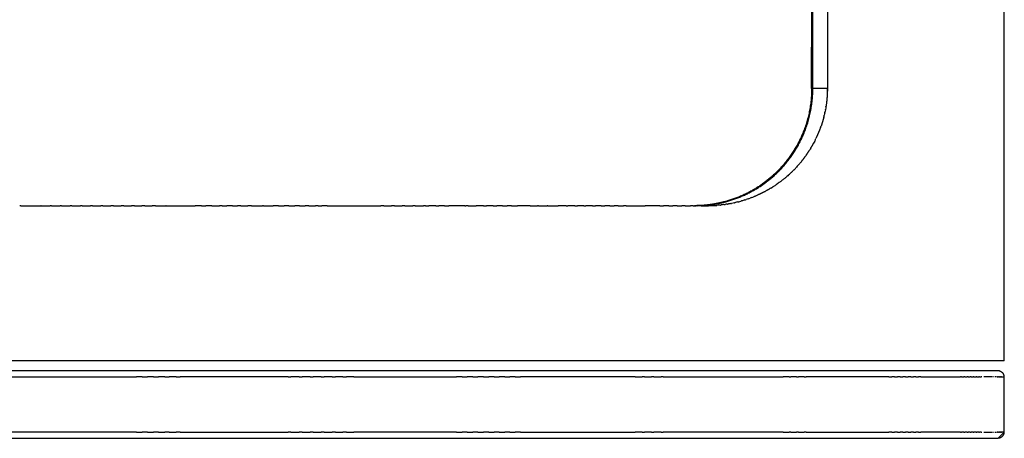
# Model space of a CAD drawing. Header units: millimetres. Extents: x -667 to -583, y 0 to 101.
# Tile 8 of 10: x -599 to -583, y 60 to 67. Entities that reach past the tile are written whole.
import ezdxf

# ---------------------------------------------------------------- set-up
doc = ezdxf.new("R2010")
doc.units = ezdxf.units.MM
doc.header["$MEASUREMENT"] = 0
doc.layers.add('Make2D$visible$lines', color=7, linetype='Continuous', true_color=0x000000)

msp = doc.modelspace()

# ---------------------------------------------------------------- linework, layer by layer
at = {"layer": 'Make2D$visible$lines'}
for points, degree in [([(-582.854, 61.482), (-582.854, 80.882), (-582.854, 100.281)], 2), ([(-586.089, 68.139), (-586.089, 67.442), (-586.089, 66.744)], 2), ([(-585.825, 66.047), (-585.947, 66.047), (-586.069, 66.047)], 2), ([(-585.868, 65.64), (-585.87, 65.628), (-585.873, 65.616), (-585.876, 65.604)], 3), ([(-585.868, 65.64), (-585.867, 65.643), (-585.867, 65.646), (-585.866, 65.649)], 3), ([(-585.858, 65.69), (-585.86, 65.676), (-585.863, 65.663), (-585.866, 65.649)], 3), ([(-585.858, 65.69), (-585.857, 65.692), (-585.857, 65.695), (-585.857, 65.697)], 3), ([(-585.849, 65.74), (-585.851, 65.726), (-585.854, 65.711), (-585.857, 65.697)], 3), ([(-585.849, 65.74), (-585.849, 65.742), (-585.849, 65.743), (-585.848, 65.745)], 3), ([(-585.885, 65.568), (-585.882, 65.58), (-585.879, 65.592), (-585.876, 65.604)], 3), ([(-585.938, 65.396), (-585.945, 65.375), (-585.953, 65.354), (-585.961, 65.333)], 3), ([(-585.938, 65.396), (-585.935, 65.404), (-585.932, 65.412), (-585.929, 65.42)], 3), ([(-586.037, 65.166), (-586.043, 65.155), (-586.049, 65.143), (-586.055, 65.132)], 3), ([(-586.037, 65.166), (-586.03, 65.181), (-586.023, 65.195), (-586.016, 65.21)], 3), ([(-586.006, 65.229), (-586.009, 65.223), (-586.012, 65.216), (-586.016, 65.21)], 3), ([(-586.104, 65.047), (-586.109, 65.038), (-586.114, 65.029), (-586.12, 65.021)], 3), ([(-586.254, 64.831), (-586.266, 64.817), (-586.277, 64.803), (-586.289, 64.79)], 3), ([(-586.176, 64.936), (-586.18, 64.929), (-586.185, 64.923), (-586.189, 64.917)], 3), ([(-586.428, 64.641), (-586.435, 64.635), (-586.441, 64.629), (-586.447, 64.623)], 3), ([(-586.428, 64.641), (-586.417, 64.653), (-586.405, 64.664), (-586.393, 64.676)], 3), ([(-586.383, 64.686), (-586.387, 64.683), (-586.39, 64.679), (-586.393, 64.676)], 3), ([(-586.296, 64.781), (-586.311, 64.764), (-586.326, 64.747), (-586.341, 64.731)], 3), ([(-586.296, 64.781), (-586.294, 64.784), (-586.291, 64.787), (-586.289, 64.79)], 3), ([(-586.62, 64.48), (-586.639, 64.466), (-586.658, 64.452), (-586.678, 64.438)], 3), ([(-586.62, 64.48), (-586.619, 64.48), (-586.619, 64.481), (-586.619, 64.481)], 3), ([(-586.571, 64.518), (-586.586, 64.505), (-586.602, 64.493), (-586.619, 64.481)], 3), ([(-586.571, 64.518), (-586.567, 64.52), (-586.564, 64.523), (-586.56, 64.526)], 3), ([(-586.522, 64.557), (-586.535, 64.547), (-586.547, 64.536), (-586.56, 64.526)], 3), ([(-586.522, 64.557), (-586.516, 64.562), (-586.509, 64.568), (-586.503, 64.573)], 3), ([(-586.475, 64.598), (-586.484, 64.59), (-586.494, 64.582), (-586.503, 64.573)], 3), ([(-586.475, 64.598), (-586.466, 64.607), (-586.457, 64.615), (-586.447, 64.623)], 3), ([(-586.876, 64.318), (-586.872, 64.321), (-586.867, 64.323), (-586.862, 64.326)], 3), ([(-586.824, 64.347), (-586.837, 64.34), (-586.849, 64.333), (-586.862, 64.326)], 3), ([(-586.824, 64.347), (-586.816, 64.352), (-586.808, 64.356), (-586.8, 64.361)], 3), ([(-586.772, 64.378), (-586.781, 64.372), (-586.79, 64.367), (-586.8, 64.361)], 3), ([(-586.772, 64.378), (-586.761, 64.385), (-586.75, 64.391), (-586.738, 64.399)], 3), ([(-586.72, 64.41), (-586.726, 64.406), (-586.732, 64.402), (-586.738, 64.399)], 3), ([(-586.72, 64.41), (-586.706, 64.419), (-586.692, 64.429), (-586.678, 64.438)], 3), ([(-587.324, 64.146), (-587.304, 64.151), (-587.285, 64.156), (-587.266, 64.162)], 3), ([(-587.208, 64.179), (-587.227, 64.173), (-587.246, 64.167), (-587.266, 64.162)], 3), ([(-587.208, 64.179), (-587.202, 64.181), (-587.196, 64.183), (-587.189, 64.185)], 3), ([(-587.151, 64.198), (-587.164, 64.194), (-587.176, 64.19), (-587.189, 64.185)], 3), ([(-587.151, 64.198), (-587.141, 64.202), (-587.132, 64.205), (-587.122, 64.209)], 3), ([(-587.094, 64.219), (-587.103, 64.216), (-587.113, 64.212), (-587.122, 64.209)], 3), ([(-587.094, 64.219), (-587.081, 64.224), (-587.069, 64.229), (-587.056, 64.235)], 3), ([(-587.038, 64.242), (-587.044, 64.239), (-587.05, 64.237), (-587.056, 64.235)], 3), ([(-587.038, 64.242), (-587.022, 64.249), (-587.006, 64.256), (-586.99, 64.263)], 3), ([(-599.364, 64.083), (-599.374, 64.083), (-599.384, 64.083)], 2), ([(-599.364, 64.083), (-599.196, 64.083), (-599.028, 64.083)], 2), ([(-599.025, 64.083), (-599.026, 64.083), (-599.028, 64.083)], 2), ([(-599.025, 64.083), (-598.95, 64.083), (-598.874, 64.083)], 2), ([(-598.852, 64.083), (-598.863, 64.083), (-598.874, 64.083)], 2), ([(-598.852, 64.083), (-598.779, 64.083), (-598.706, 64.083)], 2), ([(-598.68, 64.083), (-598.693, 64.083), (-598.706, 64.083)], 2), ([(-598.68, 64.083), (-598.608, 64.083), (-598.536, 64.083)], 2), ([(-598.508, 64.083), (-598.522, 64.083), (-598.536, 64.083)], 2), ([(-598.508, 64.083), (-598.437, 64.083), (-598.366, 64.083)], 2), ([(-598.335, 64.083), (-598.351, 64.083), (-598.366, 64.083)], 2), ([(-598.335, 64.083), (-598.265, 64.083), (-598.196, 64.083)], 2), ([(-598.161, 64.083), (-598.178, 64.083), (-598.196, 64.083)], 2), ([(-598.161, 64.083), (-598.093, 64.083), (-598.024, 64.083)], 2), ([(-597.986, 64.083), (-598.005, 64.083), (-598.024, 64.083)], 2), ([(-597.986, 64.083), (-597.919, 64.083), (-597.852, 64.083)], 2), ([(-597.811, 64.083), (-597.832, 64.083), (-597.852, 64.083)], 2), ([(-597.811, 64.083), (-597.745, 64.083), (-597.68, 64.083)], 2), ([(-597.635, 64.083), (-597.657, 64.083), (-597.68, 64.083)], 2), ([(-597.635, 64.083), (-597.571, 64.083), (-597.507, 64.083)], 2), ([(-597.459, 64.083), (-597.483, 64.083), (-597.507, 64.083)], 2), ([(-597.459, 64.083), (-597.396, 64.083), (-597.333, 64.083)], 2), ([(-597.282, 64.083), (-597.307, 64.083), (-597.333, 64.083)], 2), ([(-597.282, 64.083), (-597.22, 64.083), (-597.159, 64.083)], 2), ([(-597.104, 64.083), (-597.132, 64.083), (-597.159, 64.083)], 2), ([(-597.104, 64.083), (-597.017, 64.083), (-596.93, 64.083)], 2), ([(-596.926, 64.083), (-596.928, 64.083), (-596.93, 64.083)], 2), ([(-596.926, 64.083), (-596.681, 64.083), (-596.436, 64.083)], 2), ([(-596.331, 64.083), (-596.384, 64.083), (-596.436, 64.083)], 2), ([(-596.331, 64.083), (-596.296, 64.083), (-596.26, 64.083)], 2), ([(-596.158, 64.083), (-596.209, 64.083), (-596.26, 64.083)], 2), ([(-596.158, 64.083), (-596.094, 64.083), (-596.031, 64.083)], 2), ([(-595.985, 64.083), (-596.008, 64.083), (-596.031, 64.083)], 2), ([(-595.985, 64.083), (-595.946, 64.083), (-595.907, 64.083)], 2), ([(-595.811, 64.083), (-595.859, 64.083), (-595.907, 64.083)], 2), ([(-595.811, 64.083), (-595.77, 64.083), (-595.73, 64.083)], 2), ([(-595.67, 64.083), (-595.7, 64.083), (-595.73, 64.083)], 2), ([(-595.67, 64.083), (-595.611, 64.083), (-595.553, 64.083)], 2), ([(-595.49, 64.083), (-595.521, 64.083), (-595.553, 64.083)], 2), ([(-595.49, 64.083), (-595.399, 64.083), (-595.309, 64.083)], 2), ([(-595.289, 64.083), (-595.299, 64.083), (-595.309, 64.083)], 2), ([(-595.289, 64.083), (-595.209, 64.083), (-595.128, 64.083)], 2), ([(-595.042, 64.083), (-595.085, 64.083), (-595.128, 64.083)], 2), ([(-595.042, 64.083), (-594.994, 64.083), (-594.947, 64.083)], 2), ([(-594.864, 64.083), (-594.906, 64.083), (-594.947, 64.083)], 2), ([(-594.864, 64.083), (-594.815, 64.083), (-594.766, 64.083)], 2), ([(-594.688, 64.083), (-594.727, 64.083), (-594.766, 64.083)], 2), ([(-594.688, 64.083), (-594.64, 64.083), (-594.592, 64.083)], 2), ([(-594.53, 64.083), (-594.561, 64.083), (-594.592, 64.083)], 2), ([(-594.53, 64.083), (-594.474, 64.083), (-594.418, 64.083)], 2), ([(-594.372, 64.083), (-594.395, 64.083), (-594.418, 64.083)], 2), ([(-594.372, 64.083), (-594.341, 64.083), (-594.31, 64.083)], 2), ([(-594.223, 64.083), (-594.267, 64.083), (-594.31, 64.083)], 2), ([(-593.27, 64.083), (-593.295, 64.083), (-593.321, 64.083)], 2), ([(-593.27, 64.083), (-593.206, 64.083), (-593.142, 64.083)], 2), ([(-593.094, 64.083), (-593.118, 64.083), (-593.142, 64.083)], 2), ([(-593.094, 64.083), (-593.028, 64.083), (-592.962, 64.083)], 2), ([(-592.918, 64.083), (-592.94, 64.083), (-592.962, 64.083)], 2), ([(-592.918, 64.083), (-592.851, 64.083), (-592.784, 64.083)], 2), ([(-592.743, 64.083), (-592.763, 64.083), (-592.784, 64.083)], 2), ([(-592.743, 64.083), (-592.674, 64.083), (-592.605, 64.083)], 2), ([(-592.569, 64.083), (-592.587, 64.083), (-592.605, 64.083)], 2), ([(-592.569, 64.083), (-592.543, 64.083), (-592.518, 64.083)], 2), ([(-592.396, 64.083), (-592.457, 64.083), (-592.518, 64.083)], 2), ([(-592.396, 64.083), (-592.372, 64.083), (-592.348, 64.083)], 2), ([(-592.25, 64.083), (-592.299, 64.083), (-592.348, 64.083)], 2), ([(-592.25, 64.083), (-592.214, 64.083), (-592.179, 64.083)], 2), ([(-591.913, 64.083), (-592.046, 64.083), (-592.179, 64.083)], 2), ([(-591.913, 64.083), (-591.905, 64.083), (-591.897, 64.083)], 2), ([(-591.855, 64.083), (-591.876, 64.083), (-591.897, 64.083)], 2), ([(-591.855, 64.083), (-591.788, 64.083), (-591.721, 64.083)], 2), ([(-591.595, 64.083), (-591.658, 64.083), (-591.721, 64.083)], 2), ([(-591.595, 64.083), (-591.571, 64.083), (-591.547, 64.083)], 2), ([(-591.438, 64.083), (-591.492, 64.083), (-591.547, 64.083)], 2), ([(-591.438, 64.083), (-591.405, 64.083), (-591.373, 64.083)], 2), ([(-591.281, 64.083), (-591.327, 64.083), (-591.373, 64.083)], 2), ([(-591.281, 64.083), (-591.24, 64.083), (-591.2, 64.083)], 2), ([(-591.125, 64.083), (-591.162, 64.083), (-591.2, 64.083)], 2), ([(-591.125, 64.083), (-591.076, 64.083), (-591.026, 64.083)], 2), ([(-590.817, 64.083), (-590.922, 64.083), (-591.026, 64.083)], 2), ([(-590.817, 64.083), (-590.755, 64.083), (-590.693, 64.083)], 2), ([(-590.672, 64.083), (-590.682, 64.083), (-590.693, 64.083)], 2), ([(-590.672, 64.083), (-590.6, 64.083), (-590.527, 64.083)], 2), ([(-590.516, 64.083), (-590.521, 64.083), (-590.527, 64.083)], 2), ([(-590.516, 64.083), (-590.431, 64.083), (-590.347, 64.083)], 2), ([(-590.212, 64.083), (-590.279, 64.083), (-590.347, 64.083)], 2), ([(-590.212, 64.083), (-590.196, 64.083), (-590.18, 64.083)], 2), ([(-590.063, 64.083), (-590.121, 64.083), (-590.18, 64.083)], 2), ([(-590.063, 64.083), (-590.04, 64.083), (-590.017, 64.083)], 2), ([(-589.915, 64.083), (-589.966, 64.083), (-590.017, 64.083)], 2), ([(-589.915, 64.083), (-589.896, 64.083), (-589.877, 64.083)], 2), ([(-589.768, 64.083), (-589.823, 64.083), (-589.877, 64.083)], 2), ([(-589.768, 64.083), (-589.743, 64.083), (-589.717, 64.083)], 2), ([(-589.623, 64.083), (-589.67, 64.083), (-589.717, 64.083)], 2), ([(-589.623, 64.083), (-589.591, 64.083), (-589.559, 64.083)], 2), ([(-589.478, 64.083), (-589.518, 64.083), (-589.559, 64.083)], 2), ([(-589.478, 64.083), (-589.44, 64.083), (-589.402, 64.083)], 2), ([(-589.335, 64.083), (-589.368, 64.083), (-589.402, 64.083)], 2), ([(-589.335, 64.083), (-589.29, 64.083), (-589.246, 64.083)], 2), ([(-589.2, 64.083), (-589.223, 64.083), (-589.246, 64.083)], 2), ([(-588.637, 64.083), (-588.616, 64.083), (-588.595, 64.083), (-588.574, 64.083)], 3), ([(-588.489, 64.083), (-588.531, 64.083), (-588.574, 64.083)], 2), ([(-588.349, 64.083), (-588.385, 64.083), (-588.421, 64.083)], 2), ([(-588.349, 64.083), (-588.323, 64.083), (-588.296, 64.083), (-588.27, 64.083)], 3), ([(-588.213, 64.083), (-588.241, 64.083), (-588.27, 64.083)], 2), ([(-588.213, 64.083), (-588.182, 64.083), (-588.151, 64.083), (-588.12, 64.083)], 3), ([(-588.077, 64.083), (-588.099, 64.083), (-588.12, 64.083)], 2), ([(-588.077, 64.083), (-588.062, 64.083), (-588.048, 64.083), (-588.033, 64.083)], 3), ([(-587.944, 64.083), (-587.988, 64.083), (-588.033, 64.083)], 2), ([(-588.013, 64.083), (-588.023, 64.083), (-588.033, 64.083)], 2), ([(-588.018, 64.084), (-588.012, 64.084), (-588.006, 64.084), (-588.001, 64.084)], 3), ([(-587.972, 64.083), (-587.986, 64.083), (-588.001, 64.083)], 2), ([(-587.982, 64.084), (-587.987, 64.084), (-587.991, 64.084), (-587.996, 64.084)], 3), ([(-587.815, 64.083), (-587.818, 64.083), (-587.822, 64.083), (-587.826, 64.083)], 3), ([(-587.815, 64.083), (-587.794, 64.084), (-587.774, 64.084), (-587.753, 64.085)], 3), ([(-587.751, 64.085), (-587.752, 64.085), (-587.753, 64.085), (-587.753, 64.085)], 3), ([(-587.625, 64.093), (-587.644, 64.091), (-587.663, 64.09), (-587.681, 64.088)], 3), ([(-587.625, 64.093), (-587.62, 64.094), (-587.615, 64.094), (-587.61, 64.095)], 3), ([(-587.564, 64.1), (-587.579, 64.098), (-587.595, 64.096), (-587.61, 64.095)], 3), ([(-587.564, 64.1), (-587.556, 64.101), (-587.547, 64.102), (-587.539, 64.104)], 3), ([(-587.503, 64.109), (-587.515, 64.107), (-587.527, 64.105), (-587.539, 64.104)], 3), ([(-587.503, 64.109), (-587.497, 64.11), (-587.491, 64.111), (-587.485, 64.112)], 3), ([(-587.443, 64.12), (-587.457, 64.117), (-587.471, 64.114), (-587.485, 64.112)], 3), ([(-587.443, 64.12), (-587.439, 64.12), (-587.435, 64.121), (-587.432, 64.122)], 3), ([(-587.383, 64.132), (-587.399, 64.128), (-587.416, 64.125), (-587.432, 64.122)], 3), ([(-587.383, 64.132), (-587.382, 64.132), (-587.38, 64.133), (-587.379, 64.133)], 3), ([(-582.854, 61.482), (-598.854, 61.482), (-614.854, 61.482)], 2), ([(-582.96, 61.314), (-593.56, 61.314), (-604.16, 61.314), (-614.76, 61.314)], 3), ([(-600.297, 61.214), (-598.86, 61.214), (-597.422, 61.214)], 2), ([(-597.329, 61.214), (-597.376, 61.214), (-597.422, 61.214)], 2), ([(-597.329, 61.214), (-597.284, 61.214), (-597.239, 61.214)], 2), ([(-597.139, 61.214), (-597.189, 61.214), (-597.239, 61.214)], 2), ([(-597.139, 61.214), (-597.097, 61.214), (-597.056, 61.214)], 2), ([(-596.948, 61.214), (-597.002, 61.214), (-597.056, 61.214)], 2), ([(-596.948, 61.214), (-596.91, 61.214), (-596.873, 61.214)], 2), ([(-596.758, 61.214), (-596.815, 61.214), (-596.873, 61.214)], 2), ([(-596.758, 61.214), (-596.723, 61.214), (-596.688, 61.214)], 2), ([(-594.878, 61.214), (-595.783, 61.214), (-596.688, 61.214)], 2), ([(-594.878, 61.214), (-594.854, 61.214), (-594.83, 61.214)], 2), ([(-594.693, 61.214), (-594.762, 61.214), (-594.83, 61.214)], 2), ([(-594.693, 61.214), (-594.668, 61.214), (-594.644, 61.214)], 2), ([(-594.508, 61.214), (-594.576, 61.214), (-594.644, 61.214)], 2), ([(-594.508, 61.214), (-594.483, 61.214), (-594.457, 61.214)], 2), ([(-594.324, 61.214), (-594.391, 61.214), (-594.457, 61.214)], 2), ([(-594.324, 61.214), (-594.297, 61.214), (-594.27, 61.214)], 2), ([(-594.141, 61.214), (-594.206, 61.214), (-594.27, 61.214)], 2), ([(-594.141, 61.214), (-594.112, 61.214), (-594.084, 61.214)], 2), ([(-593.958, 61.214), (-594.021, 61.214), (-594.084, 61.214)], 2), ([(-593.958, 61.214), (-593.928, 61.214), (-593.898, 61.214)], 2), ([(-593.776, 61.214), (-593.837, 61.214), (-593.898, 61.214)], 2), ([(-593.776, 61.214), (-592.915, 61.214), (-592.053, 61.214)], 2), ([(-591.958, 61.214), (-592.005, 61.214), (-592.053, 61.214)], 2), ([(-591.958, 61.214), (-591.915, 61.214), (-591.872, 61.214)], 2), ([(-591.777, 61.214), (-591.824, 61.214), (-591.872, 61.214)], 2), ([(-591.777, 61.214), (-591.734, 61.214), (-591.691, 61.214)], 2), ([(-591.597, 61.214), (-591.644, 61.214), (-591.691, 61.214)], 2), ([(-591.597, 61.214), (-591.554, 61.214), (-591.511, 61.214)], 2), ([(-591.418, 61.214), (-591.465, 61.214), (-591.511, 61.214)], 2), ([(-591.418, 61.214), (-591.375, 61.214), (-591.332, 61.214)], 2), ([(-591.241, 61.214), (-591.286, 61.214), (-591.332, 61.214)], 2), ([(-591.241, 61.214), (-591.197, 61.214), (-591.153, 61.214)], 2), ([(-591.065, 61.214), (-591.109, 61.214), (-591.153, 61.214)], 2), ([(-591.065, 61.214), (-591.02, 61.214), (-590.976, 61.214)], 2), ([(-589.053, 61.214), (-590.015, 61.214), (-590.976, 61.214)], 2), ([(-589.053, 61.214), (-588.995, 61.214), (-588.936, 61.214)], 2), ([(-588.895, 61.214), (-588.916, 61.214), (-588.936, 61.214)], 2), ([(-588.895, 61.214), (-588.835, 61.214), (-588.775, 61.214)], 2), ([(-588.739, 61.214), (-588.757, 61.214), (-588.775, 61.214)], 2), ([(-588.739, 61.214), (-588.677, 61.214), (-588.615, 61.214)], 2), ([(-588.584, 61.214), (-588.599, 61.214), (-588.615, 61.214)], 2), ([(-588.584, 61.214), (-587.576, 61.214), (-586.569, 61.214)], 2), ([(-586.467, 61.214), (-586.518, 61.214), (-586.569, 61.214)], 2), ([(-586.467, 61.214), (-586.453, 61.214), (-586.438, 61.214)], 2), ([(-586.341, 61.214), (-586.39, 61.214), (-586.438, 61.214)], 2), ([(-586.341, 61.214), (-586.325, 61.214), (-586.309, 61.214)], 2), ([(-586.217, 61.214), (-586.263, 61.214), (-586.309, 61.214)], 2), ([(-586.217, 61.214), (-586.199, 61.214), (-586.182, 61.214)], 2), ([(-584.79, 61.214), (-585.486, 61.214), (-586.182, 61.214)], 2), ([(-584.79, 61.214), (-584.766, 61.214), (-584.741, 61.214)], 2), ([(-584.695, 61.214), (-584.718, 61.214), (-584.741, 61.214)], 2), ([(-584.695, 61.214), (-584.671, 61.214), (-584.647, 61.214)], 2), ([(-584.603, 61.214), (-584.625, 61.214), (-584.647, 61.214)], 2), ([(-584.603, 61.214), (-584.579, 61.214), (-584.555, 61.214)], 2), ([(-584.513, 61.214), (-584.534, 61.214), (-584.555, 61.214)], 2), ([(-584.513, 61.214), (-584.489, 61.214), (-584.466, 61.214)], 2), ([(-584.425, 61.214), (-584.445, 61.214), (-584.466, 61.214)], 2), ([(-584.425, 61.214), (-584.402, 61.214), (-584.379, 61.214)], 2), ([(-584.339, 61.214), (-584.359, 61.214), (-584.379, 61.214)], 2), ([(-584.339, 61.214), (-584.317, 61.214), (-584.295, 61.214)], 2), ([(-584.256, 61.214), (-584.275, 61.214), (-584.295, 61.214)], 2), ([(-584.256, 61.214), (-583.922, 61.214), (-583.589, 61.214)], 2), ([(-583.571, 61.214), (-583.58, 61.214), (-583.589, 61.214)], 2), ([(-583.571, 61.214), (-583.551, 61.214), (-583.532, 61.214)], 2), ([(-583.516, 61.214), (-583.524, 61.214), (-583.532, 61.214)], 2), ([(-583.516, 61.214), (-583.496, 61.214), (-583.477, 61.214)], 2), ([(-583.462, 61.214), (-583.47, 61.214), (-583.477, 61.214)], 2), ([(-583.462, 61.214), (-583.444, 61.214), (-583.425, 61.214)], 2), ([(-583.412, 61.214), (-583.418, 61.214), (-583.425, 61.214)], 2), ([(-583.412, 61.214), (-583.393, 61.214), (-583.375, 61.214)], 2), ([(-583.363, 61.214), (-583.369, 61.214), (-583.375, 61.214)], 2), ([(-583.363, 61.214), (-583.345, 61.214), (-583.328, 61.214)], 2), ([(-583.316, 61.214), (-583.322, 61.214), (-583.328, 61.214)], 2), ([(-583.316, 61.214), (-583.3, 61.214), (-583.283, 61.214)], 2), ([(-583.272, 61.214), (-583.277, 61.214), (-583.283, 61.214)], 2), ([(-583.272, 61.214), (-583.256, 61.214), (-583.24, 61.214)], 2), ([(-583.23, 61.214), (-583.235, 61.214), (-583.24, 61.214)], 2), ([(-583.053, 61.214), (-583.127, 61.214), (-583.2, 61.214)], 2), ([(-583.025, 61.214), (-583.029, 61.214), (-583.034, 61.214)], 2), ([(-582.998, 61.214), (-583.003, 61.214), (-583.008, 61.214)], 2), ([(-582.974, 61.214), (-582.979, 61.214), (-582.983, 61.214)], 2), ([(-582.974, 61.214), (-582.968, 61.214), (-582.961, 61.214)], 2), ([(-582.952, 61.214), (-582.957, 61.214), (-582.961, 61.214)], 2), ([(-582.952, 61.214), (-582.947, 61.214), (-582.942, 61.214)], 2), ([(-582.933, 61.214), (-582.937, 61.214), (-582.942, 61.214)], 2), ([(-582.933, 61.214), (-582.929, 61.214), (-582.924, 61.214)], 2), ([(-582.916, 61.214), (-582.92, 61.214), (-582.924, 61.214)], 2), ([(-582.916, 61.214), (-582.912, 61.214), (-582.909, 61.214)], 2), ([(-582.901, 61.214), (-582.905, 61.214), (-582.909, 61.214)], 2), ([(-582.901, 61.214), (-582.898, 61.214), (-582.896, 61.214)], 2), ([(-582.888, 61.214), (-582.886, 61.214), (-582.885, 61.214)], 2), ([(-582.878, 61.214), (-582.877, 61.214), (-582.875, 61.214)], 2), ([(-582.87, 61.214), (-582.869, 61.214), (-582.868, 61.214)], 2), ([(-582.866, 61.214), (-582.862, 61.214), (-582.859, 61.214), (-582.86, 61.214)], 3), ([(-582.86, 61.214), (-582.86, 60.747), (-582.86, 60.281)], 2), ([(-614.76, 60.181), (-604.16, 60.181), (-593.56, 60.181), (-582.96, 60.181)], 3), ([(-597.422, 60.281), (-598.86, 60.281), (-600.297, 60.281)], 2), ([(-597.422, 60.281), (-597.376, 60.281), (-597.329, 60.281)], 2), ([(-597.239, 60.281), (-597.284, 60.281), (-597.329, 60.281)], 2), ([(-597.239, 60.281), (-597.189, 60.281), (-597.139, 60.281)], 2), ([(-597.056, 60.281), (-597.097, 60.281), (-597.139, 60.281)], 2), ([(-597.056, 60.281), (-597.002, 60.281), (-596.948, 60.281)], 2), ([(-596.873, 60.281), (-596.91, 60.281), (-596.948, 60.281)], 2), ([(-596.873, 60.281), (-596.815, 60.281), (-596.758, 60.281)], 2), ([(-596.688, 60.281), (-596.723, 60.281), (-596.758, 60.281)], 2), ([(-596.688, 60.281), (-595.783, 60.281), (-594.878, 60.281)], 2), ([(-594.83, 60.281), (-594.854, 60.281), (-594.878, 60.281)], 2), ([(-594.83, 60.281), (-594.762, 60.281), (-594.693, 60.281)], 2), ([(-594.644, 60.281), (-594.668, 60.281), (-594.693, 60.281)], 2), ([(-594.644, 60.281), (-594.576, 60.281), (-594.508, 60.281)], 2), ([(-594.457, 60.281), (-594.483, 60.281), (-594.508, 60.281)], 2), ([(-594.457, 60.281), (-594.391, 60.281), (-594.324, 60.281)], 2), ([(-594.27, 60.281), (-594.297, 60.281), (-594.324, 60.281)], 2), ([(-594.27, 60.281), (-594.206, 60.281), (-594.141, 60.281)], 2), ([(-594.084, 60.281), (-594.112, 60.281), (-594.141, 60.281)], 2), ([(-594.084, 60.281), (-594.021, 60.281), (-593.958, 60.281)], 2), ([(-593.898, 60.281), (-593.928, 60.281), (-593.958, 60.281)], 2), ([(-593.898, 60.281), (-593.837, 60.281), (-593.776, 60.281)], 2), ([(-592.053, 60.281), (-592.915, 60.281), (-593.776, 60.281)], 2), ([(-592.053, 60.281), (-592.005, 60.281), (-591.958, 60.281)], 2), ([(-591.872, 60.281), (-591.915, 60.281), (-591.958, 60.281)], 2), ([(-591.872, 60.281), (-591.824, 60.281), (-591.777, 60.281)], 2), ([(-591.691, 60.281), (-591.734, 60.281), (-591.777, 60.281)], 2), ([(-591.691, 60.281), (-591.644, 60.281), (-591.597, 60.281)], 2), ([(-591.511, 60.281), (-591.554, 60.281), (-591.597, 60.281)], 2), ([(-591.511, 60.281), (-591.465, 60.281), (-591.418, 60.281)], 2), ([(-591.332, 60.281), (-591.375, 60.281), (-591.418, 60.281)], 2), ([(-591.332, 60.281), (-591.286, 60.281), (-591.241, 60.281)], 2), ([(-591.153, 60.281), (-591.197, 60.281), (-591.241, 60.281)], 2), ([(-591.153, 60.281), (-591.109, 60.281), (-591.065, 60.281)], 2), ([(-590.976, 60.281), (-591.02, 60.281), (-591.065, 60.281)], 2), ([(-590.976, 60.281), (-590.015, 60.281), (-589.053, 60.281)], 2), ([(-588.936, 60.281), (-588.995, 60.281), (-589.053, 60.281)], 2), ([(-588.936, 60.281), (-588.916, 60.281), (-588.895, 60.281)], 2), ([(-588.775, 60.281), (-588.835, 60.281), (-588.895, 60.281)], 2), ([(-588.775, 60.281), (-588.757, 60.281), (-588.739, 60.281)], 2), ([(-588.615, 60.281), (-588.677, 60.281), (-588.739, 60.281)], 2), ([(-588.615, 60.281), (-588.599, 60.281), (-588.584, 60.281)], 2), ([(-586.569, 60.281), (-587.576, 60.281), (-588.584, 60.281)], 2), ([(-586.569, 60.281), (-586.518, 60.281), (-586.467, 60.281)], 2), ([(-586.438, 60.281), (-586.453, 60.281), (-586.467, 60.281)], 2), ([(-586.438, 60.281), (-586.39, 60.281), (-586.341, 60.281)], 2), ([(-586.309, 60.281), (-586.325, 60.281), (-586.341, 60.281)], 2), ([(-586.309, 60.281), (-586.263, 60.281), (-586.217, 60.281)], 2), ([(-586.182, 60.281), (-586.199, 60.281), (-586.217, 60.281)], 2), ([(-586.182, 60.281), (-585.486, 60.281), (-584.79, 60.281)], 2), ([(-584.741, 60.281), (-584.766, 60.281), (-584.79, 60.281)], 2), ([(-584.741, 60.281), (-584.718, 60.281), (-584.695, 60.281)], 2), ([(-584.647, 60.281), (-584.671, 60.281), (-584.695, 60.281)], 2), ([(-584.647, 60.281), (-584.625, 60.281), (-584.603, 60.281)], 2), ([(-584.555, 60.281), (-584.579, 60.281), (-584.603, 60.281)], 2), ([(-584.555, 60.281), (-584.534, 60.281), (-584.513, 60.281)], 2), ([(-584.466, 60.281), (-584.489, 60.281), (-584.513, 60.281)], 2), ([(-584.466, 60.281), (-584.445, 60.281), (-584.425, 60.281)], 2), ([(-584.379, 60.281), (-584.402, 60.281), (-584.425, 60.281)], 2), ([(-584.379, 60.281), (-584.359, 60.281), (-584.339, 60.281)], 2), ([(-584.295, 60.281), (-584.317, 60.281), (-584.339, 60.281)], 2), ([(-584.295, 60.281), (-584.275, 60.281), (-584.256, 60.281)], 2), ([(-583.589, 60.281), (-583.922, 60.281), (-584.256, 60.281)], 2), ([(-583.589, 60.281), (-583.58, 60.281), (-583.571, 60.281)], 2), ([(-583.532, 60.281), (-583.551, 60.281), (-583.571, 60.281)], 2), ([(-583.532, 60.281), (-583.524, 60.281), (-583.516, 60.281)], 2), ([(-583.477, 60.281), (-583.496, 60.281), (-583.516, 60.281)], 2), ([(-583.477, 60.281), (-583.47, 60.281), (-583.462, 60.281)], 2), ([(-583.425, 60.281), (-583.444, 60.281), (-583.462, 60.281)], 2), ([(-583.425, 60.281), (-583.418, 60.281), (-583.412, 60.281)], 2), ([(-583.375, 60.281), (-583.393, 60.281), (-583.412, 60.281)], 2), ([(-583.375, 60.281), (-583.369, 60.281), (-583.363, 60.281)], 2), ([(-583.328, 60.281), (-583.345, 60.281), (-583.363, 60.281)], 2), ([(-583.328, 60.281), (-583.322, 60.281), (-583.316, 60.281)], 2), ([(-583.283, 60.281), (-583.3, 60.281), (-583.316, 60.281)], 2), ([(-583.283, 60.281), (-583.277, 60.281), (-583.272, 60.281)], 2), ([(-583.24, 60.281), (-583.256, 60.281), (-583.272, 60.281)], 2), ([(-583.24, 60.281), (-583.235, 60.281), (-583.23, 60.281)], 2), ([(-583.2, 60.281), (-583.127, 60.281), (-583.053, 60.281)], 2), ([(-583.034, 60.281), (-583.029, 60.281), (-583.025, 60.281)], 2), ([(-583.008, 60.281), (-583.003, 60.281), (-582.998, 60.281)], 2), ([(-582.983, 60.281), (-582.979, 60.281), (-582.974, 60.281)], 2), ([(-582.961, 60.281), (-582.968, 60.281), (-582.974, 60.281)], 2), ([(-582.961, 60.281), (-582.957, 60.281), (-582.952, 60.281)], 2), ([(-582.86, 60.28), (-582.91, 60.23), (-582.96, 60.181)], 2), ([(-582.942, 60.281), (-582.947, 60.281), (-582.952, 60.281)], 2), ([(-582.942, 60.281), (-582.937, 60.281), (-582.933, 60.281)], 2), ([(-582.924, 60.281), (-582.929, 60.281), (-582.933, 60.281)], 2), ([(-582.924, 60.281), (-582.92, 60.281), (-582.916, 60.281)], 2), ([(-582.909, 60.281), (-582.912, 60.281), (-582.916, 60.281)], 2), ([(-582.909, 60.281), (-582.905, 60.281), (-582.901, 60.281)], 2), ([(-582.896, 60.281), (-582.898, 60.281), (-582.901, 60.281)], 2), ([(-582.885, 60.281), (-582.886, 60.281), (-582.888, 60.281)], 2), ([(-582.875, 60.281), (-582.877, 60.281), (-582.878, 60.281)], 2), ([(-582.868, 60.281), (-582.869, 60.281), (-582.87, 60.281)], 2), ([(-582.86, 60.281), (-582.859, 60.281), (-582.862, 60.281), (-582.866, 60.281)], 3)]:
    msp.add_open_spline(points, degree=degree, dxfattribs=at)
for points, weights, degree, knots in [([(-586.069, 66.047), (-586.069, 69.766), (-586.069, 73.484), (-586.069, 77.203), (-586.069, 77.463), (-586.12, 77.718), (-586.22, 77.959), (-586.306, 78.165), (-586.426, 78.353), (-586.575, 78.519), (-586.706, 78.664), (-586.858, 78.788), (-587.026, 78.889), (-587.187, 78.985), (-587.36, 79.057), (-587.542, 79.104), (-587.611, 79.122), (-587.681, 79.136), (-587.751, 79.146), (-587.839, 79.159), (-587.928, 79.166), (-588.018, 79.166)], [1, 0.950772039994, 0.903967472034, 0.859466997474, 0.84825484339, 0.84825484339, 0.859466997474, 0.851291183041, 0.851291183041, 0.859466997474, 0.853141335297, 0.853141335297, 0.859466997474, 0.853619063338, 0.853619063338, 0.859466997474, 0.85862332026, 0.85862332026, 0.859466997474, 0.858140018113, 0.858140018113, 0.859466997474], 3, [-97.26219, -97.26219, -97.26219, -97.26219, -86.106662, -86.106662, -86.106662, -85.330442, -85.330442, -85.330442, -84.664166, -84.664166, -84.664166, -84.07923, -84.07923, -84.07923, -83.517534, -83.517534, -83.517534, -83.304361, -83.304361, -83.304361, -83.037077, -83.037077, -83.037077, -83.037077]), ([(-585.825, 77.203), (-585.825, 73.484), (-585.825, 69.766), (-585.825, 66.047), (-585.825, 65.946), (-585.833, 65.845), (-585.848, 65.745)], [1, 0.950772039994, 0.903967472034, 0.859466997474, 0.857744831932, 0.857744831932, 0.859466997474], 3, [0, 0, 0, 0, 11.15553, 11.15553, 11.15553, 11.458927, 11.458927, 11.458927, 11.458927]), ([(-586.089, 66.047), (-586.089, 65.654), (-586.241, 65.291), (-586.37, 64.981), (-586.596, 64.731), (-586.793, 64.512), (-587.046, 64.361), (-587.289, 64.216), (-587.563, 64.146), (-587.667, 64.119), (-587.773, 64.103), (-587.912, 64.083), (-588.053, 64.083)], [1, 0.980431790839, 1, 0.985731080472, 1, 0.988960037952, 1, 0.989793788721, 1, 0.998500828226, 1, 0.997451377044, 1], 2, [0, 0, 0, 0.77622, 0.77622, 1.442496, 1.442496, 2.027432, 2.027432, 2.589128, 2.589128, 2.804227, 2.804227, 3.084633, 3.084633, 3.084633]), ([(-588.018, 64.083), (-587.884, 64.084), (-587.751, 64.104), (-587.646, 64.119), (-587.542, 64.146), (-587.269, 64.216), (-587.026, 64.361), (-586.773, 64.512), (-586.575, 64.731), (-586.35, 64.981), (-586.22, 65.291), (-586.069, 65.654), (-586.069, 66.047)], [1, 0.997684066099, 1, 0.998527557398, 1, 0.989793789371, 1, 0.988960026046, 1, 0.985731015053, 1, 0.980431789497, 1], 2, [0, 0, 0, 0.267284, 0.267284, 0.480457, 0.480457, 1.042153, 1.042153, 1.627089, 1.627089, 2.293365, 2.293365, 3.069585, 3.069585, 3.069585]), ([(-582.935, 61.311), (-582.935, 61.311), (-582.935, 61.311), (-582.86, 61.292), (-582.86, 61.214)], [0.918658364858, 0.918649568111, 0.918640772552, 0.724517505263, 0.918640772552], 2, [0.0247732, 0.0247732, 0.0247732, 0.0247799, 0.0247799, 0.1572064, 0.1572064, 0.1572064])]:
    msp.add_rational_spline(points, weights, degree=degree, knots=knots, dxfattribs=at)
for points, knots in [([(-586.089, 66.047), (-586.089, 66.106), (-586.089, 66.221), (-586.089, 66.454), (-586.089, 66.628), (-586.089, 66.744)], [-54.2080673, -54.2080673, -54.2080673, -54.2080673, -54.0345865, -53.8602813, -53.511671, -53.511671, -53.511671, -53.511671]), ([(-586.383, 64.686), (-586.383, 64.686), (-586.369, 64.701), (-586.355, 64.716), (-586.341, 64.731)], [-12.88135324, -12.88135324, -12.88135324, -12.88135324, -12.8813515, -12.8011037, -12.8011037, -12.8011037, -12.8011037]), ([(-587.324, 64.146), (-587.325, 64.146), (-587.325, 64.146), (-587.326, 64.146), (-587.344, 64.141), (-587.361, 64.137), (-587.379, 64.133)], [14.38995957, 14.38995957, 14.38995957, 14.38995957, 14.39314943, 14.39314943, 14.39314943, 14.46849901, 14.46849901, 14.46849901, 14.46849901]), ([(-594.223, 64.083), (-594.168, 64.083), (-594.112, 64.083), (-593.81, 64.083), (-593.564, 64.083), (-593.321, 64.083)], [-22.6190487, -22.6190487, -22.6190487, -22.6190487, -22.4447139, -22.4447139, -21.6647226, -21.6647226, -21.6647226, -21.6647226]), ([(-589.2, 64.083), (-589.15, 64.083), (-589.101, 64.083), (-588.995, 64.083), (-588.939, 64.083), (-588.884, 64.083)], [-16.9261026, -16.9261026, -16.9261026, -16.9261026, -16.7378913, -16.7378913, -16.5249693, -16.5249693, -16.5249693, -16.5249693]), ([(-588.489, 64.083), (-588.488, 64.083), (-588.465, 64.083), (-588.443, 64.083), (-588.421, 64.083)], [-16.01040642, -16.01040642, -16.01040642, -16.01040642, -16.0078804, -15.92120698, -15.92120698, -15.92120698, -15.92120698]), ([(-587.944, 64.083), (-587.922, 64.083), (-587.883, 64.083), (-587.844, 64.083), (-587.826, 64.083)], [-15.2778695, -15.2778695, -15.2778695, -15.2778695, -15.1891154, -15.1156281, -15.1156281, -15.1156281, -15.1156281]), ([(-587.751, 64.085), (-587.73, 64.085), (-587.708, 64.087), (-587.685, 64.088), (-587.683, 64.088), (-587.681, 64.088)], [-15.01160756, -15.01160756, -15.01160756, -15.01160756, -14.92285302, -14.92285302, -14.91457891, -14.91457891, -14.91457891, -14.91457891])]:
    msp.add_open_spline(points, degree=3, knots=knots, dxfattribs=at)
for points, weights, degree in [([(-585.885, 65.568), (-585.904, 65.493), (-585.929, 65.42)], [1, 0.999186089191, 1], 2), ([(-586.006, 65.229), (-585.982, 65.281), (-585.961, 65.333)], [1, 0.999598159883, 1], 2), ([(-586.104, 65.047), (-586.078, 65.089), (-586.055, 65.132)], [1, 0.999685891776, 1], 2), ([(-586.176, 64.936), (-586.147, 64.978), (-586.12, 65.021)], [1, 0.999664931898, 1], 2), ([(-586.254, 64.831), (-586.221, 64.873), (-586.189, 64.917)], [1, 0.999628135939, 1], 2), ([(-586.876, 64.318), (-586.932, 64.289), (-586.99, 64.263)], [1, 0.999503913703, 1], 2), ([(-588.637, 64.083), (-588.719, 64.083), (-588.801, 64.083), (-588.884, 64.083)], [0.861188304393, 0.861454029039, 0.86174828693, 0.862071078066], 3), ([(-582.935, 61.311), (-582.947, 61.314), (-582.96, 61.314)], [1, 0.992415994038, 1], 2), ([(-582.86, 60.281), (-582.86, 60.181), (-582.96, 60.181)], [1, 0.707106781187, 1], 2)]:
    msp.add_rational_spline(points, weights, degree=degree, dxfattribs=at)

doc.saveas('drawing.dxf')
